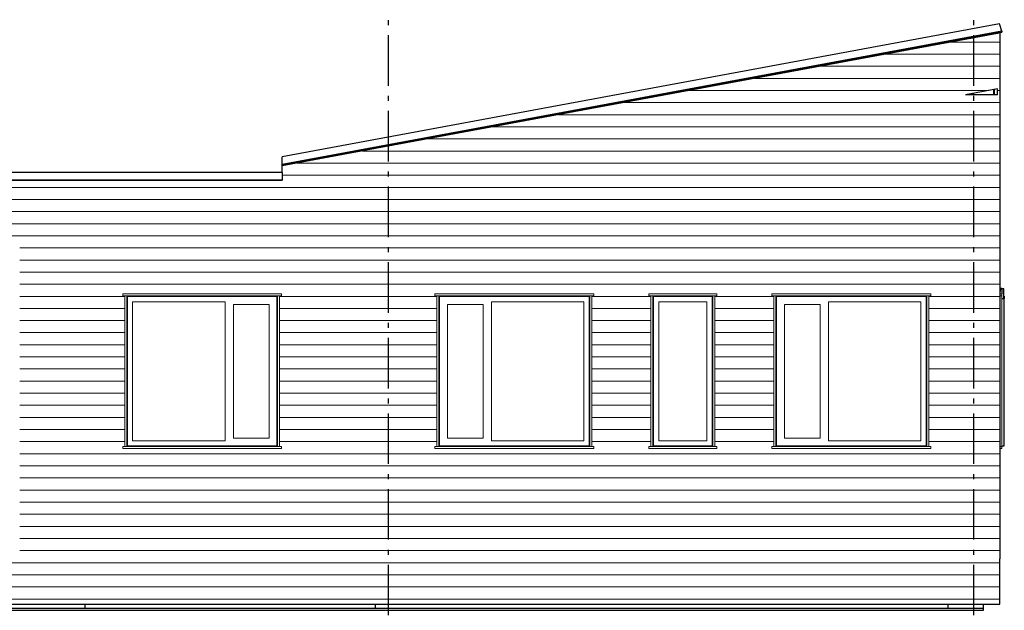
# Model space of a CAD drawing. Header units: millimetres. Extents: x 18966 to 73138, y 1000 to 18261.
# Tile 10 of 13: x 58127 to 67882, y 6610 to 12465. Entities that reach past the tile are written whole.
import ezdxf
from ezdxf.enums import TextEntityAlignment as Align

# ---------------------------------------------------------------- set-up
doc = ezdxf.new("R2010")
doc.units = ezdxf.units.MM
doc.header["$LTSCALE"] = 0.5
doc.header["$MEASUREMENT"] = 0
doc.linetypes.add('Akselinje', pattern=[1500, 1000, -200, 100, -200])
doc.linetypes.add('PLINE', pattern=[0])
for name, color, linetype in [('23-- Yttervegger(Nye konstruksjoner)', 7, 'Continuous'), ('231- Bærende yttervegger(Nye konstruksjoner)', 7, 'Continuous'), ('232- Ikke-bærende yttervegger(Nye konstruksjoner)', 7, 'Continuous'), ('244- Vinduer_ dører_ foldevegger(Nye konstruksjoner)', 7, 'Continuous'), ('251- Frittbærende dekker(Nye konstruksjoner)', 7, 'Continuous'), ('265- Gesimser_ takrenner og nedløp(Nye konstruksjoner)', 7, 'Continuous'), ('82-- Modullinjer', 7, 'Continuous')]:
    doc.layers.add(name, color=color, linetype=linetype)
doc.layers.add('234- Vinduer_ dører_ porter(Nye konstruksjoner)', color=7, linetype='Continuous', lineweight=0)
doc.layers.add('235- Utvendig kledning og overflate(Nye konstruksjoner)', color=7, linetype='Continuous', lineweight=0)
doc.styles.add('GENERATED_STYLE_1', font='arial.ttf')

# ---------------------------------------------------------------- blocks, each defined once
blk = doc.blocks.new('*X58')
at = {"layer": '235- Utvendig kledning og overflate(Nye konstruksjoner)', "linetype": 'PLINE'}
for p, q in [((67815.6, 12243.2), (67837.6, 12243.2)), ((67837.6, 12243.2), (67815.6, 12243.2)), ((67815.6, 12123.1), (67837.6, 12123.1)), ((67837.6, 12123.1), (67815.6, 12123.1)), ((67815.6, 12003.1), (67837.6, 12003.1)), ((67837.6, 12003.1), (67815.6, 12003.1)), ((67815.6, 11883.1), (67837.6, 11883.1)), ((67837.6, 11883.1), (67815.6, 11883.1)), ((67815.6, 11763), (67837.6, 11763)), ((67837.6, 11763), (67815.6, 11763))]:
    blk.add_line(p, q, dxfattribs=at)
blk = doc.blocks.new('*X59')
at = {"layer": '235- Utvendig kledning og overflate(Nye konstruksjoner)', "linetype": 'PLINE'}
for p, q in [((67351.2, 12243.2), (67815.6, 12243.2)), ((67815.6, 12243.2), (67351.2, 12243.2)), ((66703.5, 12123.1), (67815.6, 12123.1)), ((67815.6, 12123.1), (66703.5, 12123.1)), ((66055.9, 12003.1), (67815.6, 12003.1)), ((67815.6, 12003.1), (66055.9, 12003.1)), ((65408.3, 11883.1), (67815.6, 11883.1)), ((67815.6, 11883.1), (65408.3, 11883.1)), ((64760.7, 11763), (67728.2, 11763)), ((67728.2, 11763), (64760.7, 11763)), ((64113, 11643), (67080.6, 11643)), ((67080.6, 11643), (64113, 11643)), ((63465.4, 11523), (63997.3, 11523)), ((64000, 11523), (63465.4, 11523)), ((63997.3, 11523), (66432.9, 11523)), ((66432.9, 11523), (64000, 11523)), ((62817.8, 11403), (63997.3, 11403)), ((64000, 11403), (62817.8, 11403)), ((63997.3, 11403), (65785.3, 11403)), ((65785.3, 11403), (64000, 11403)), ((62170.1, 11282.9), (63997.3, 11282.9)), ((64000, 11282.9), (62170.1, 11282.9)), ((63997.3, 11282.9), (65137.7, 11282.9)), ((65137.7, 11282.9), (64000, 11282.9)), ((61651.6, 11162.9), (63997.3, 11162.9)), ((64000, 11162.9), (61651.6, 11162.9)), ((63997.3, 11162.9), (64490, 11162.9)), ((64490, 11162.9), (64000, 11162.9)), ((61651.6, 11042.9), (63842.4, 11042.9)), ((63842.4, 11042.9), (61651.6, 11042.9)), ((61651.6, 10922.8), (63194.8, 10922.8)), ((63194.8, 10922.8), (61651.6, 10922.8)), ((61651.6, 10802.8), (62547.1, 10802.8)), ((62547.1, 10802.8), (61651.6, 10802.8)), ((61651.6, 10682.8), (61899.5, 10682.8)), ((61899.5, 10682.8), (61651.6, 10682.8))]:
    blk.add_line(p, q, dxfattribs=at)
blk = doc.blocks.new('*X60')
at = {"layer": '235- Utvendig kledning og overflate(Nye konstruksjoner)', "linetype": 'PLINE'}
for p, q in [((54826.6, 10802.8), (55997.3, 10802.8)), ((56000, 10802.8), (54826.6, 10802.8)), ((55997.3, 10802.8), (59997.3, 10802.8)), ((60000, 10802.8), (56000, 10802.8)), ((59997.3, 10802.8), (60726.6, 10802.8)), ((60726.6, 10802.8), (60000, 10802.8)), ((54944.4, 10682.8), (55997.3, 10682.8)), ((56000, 10682.8), (54944.4, 10682.8)), ((55997.3, 10682.8), (59997.3, 10682.8)), ((60000, 10682.8), (56000, 10682.8)), ((59997.3, 10682.8), (60726.6, 10682.8)), ((60726.6, 10682.8), (60000, 10682.8)), ((54934.6, 10562.7), (55997.3, 10562.7)), ((56000, 10562.7), (54934.6, 10562.7)), ((55997.3, 10562.7), (59997.3, 10562.7)), ((60000, 10562.7), (56000, 10562.7)), ((59997.3, 10562.7), (60726.6, 10562.7)), ((60726.6, 10562.7), (60000, 10562.7)), ((54884.6, 10442.7), (55997.3, 10442.7)), ((56000, 10442.7), (54884.6, 10442.7)), ((55997.3, 10442.7), (59997.3, 10442.7)), ((60000, 10442.7), (56000, 10442.7)), ((59997.3, 10442.7), (60726.6, 10442.7)), ((60726.6, 10442.7), (60000, 10442.7)), ((54884.6, 10322.7), (55997.3, 10322.7)), ((56000, 10322.7), (54884.6, 10322.7)), ((55997.3, 10322.7), (59997.3, 10322.7)), ((60000, 10322.7), (56000, 10322.7)), ((59997.3, 10322.7), (60726.6, 10322.7)), ((60726.6, 10322.7), (60000, 10322.7))]:
    blk.add_line(p, q, dxfattribs=at)
blk = doc.blocks.new('*X64')
at = {"layer": '235- Utvendig kledning og overflate(Nye konstruksjoner)', "linetype": 'PLINE'}
for p, q in [((56000, 7081.8), (60000, 7081.8)), ((60002.7, 7081.8), (56002.7, 7081.8)), ((60000, 7081.8), (64000, 7081.8)), ((64002.7, 7081.8), (60002.7, 7081.8)), ((64000, 7081.8), (67837.6, 7081.8)), ((67837.6, 7081.8), (64002.7, 7081.8)), ((56000, 6961.8), (60000, 6961.8)), ((60002.7, 6961.8), (56002.7, 6961.8)), ((60000, 6961.8), (64000, 6961.8)), ((64002.7, 6961.8), (60002.7, 6961.8)), ((64000, 6961.8), (67837.6, 6961.8)), ((67837.6, 6961.8), (64002.7, 6961.8)), ((56000, 6841.8), (60000, 6841.8)), ((60002.7, 6841.8), (56002.7, 6841.8)), ((60000, 6841.8), (64000, 6841.8)), ((64002.7, 6841.8), (60002.7, 6841.8)), ((64000, 6841.8), (67837.6, 6841.8)), ((67837.6, 6841.8), (64002.7, 6841.8)), ((56000, 6721.7), (60000, 6721.7)), ((60002.7, 6721.7), (56002.7, 6721.7)), ((60000, 6721.7), (64000, 6721.7)), ((64002.7, 6721.7), (60002.7, 6721.7)), ((64000, 6721.7), (67837.6, 6721.7)), ((67837.6, 6721.7), (64002.7, 6721.7))]:
    blk.add_line(p, q, dxfattribs=at)
blk = doc.blocks.new('*X109')
at = {"layer": '235- Utvendig kledning og overflate(Nye konstruksjoner)', "linetype": 'PLINE'}
for p, q in [((67815.6, 11643), (67837.6, 11643)), ((67837.6, 11643), (67815.6, 11643)), ((67815.6, 11523), (67837.6, 11523)), ((67837.6, 11523), (67815.6, 11523)), ((67815.6, 11403), (67837.6, 11403)), ((67837.6, 11403), (67815.6, 11403)), ((67815.6, 11282.9), (67837.6, 11282.9)), ((67837.6, 11282.9), (67815.6, 11282.9)), ((67815.6, 11162.9), (67837.6, 11162.9)), ((67837.6, 11162.9), (67815.6, 11162.9)), ((67815.6, 11042.9), (67837.6, 11042.9)), ((67837.6, 11042.9), (67815.6, 11042.9)), ((67815.6, 10922.8), (67837.6, 10922.8)), ((67837.6, 10922.8), (67815.6, 10922.8)), ((67815.6, 10802.8), (67837.6, 10802.8)), ((67837.6, 10802.8), (67815.6, 10802.8)), ((67815.6, 10682.8), (67837.6, 10682.8)), ((67837.6, 10682.8), (67815.6, 10682.8)), ((67815.6, 10562.7), (67837.6, 10562.7)), ((67837.6, 10562.7), (67815.6, 10562.7)), ((67815.6, 10442.7), (67837.6, 10442.7)), ((67837.6, 10442.7), (67815.6, 10442.7)), ((67815.6, 10322.7), (67837.6, 10322.7)), ((67837.6, 10322.7), (67815.6, 10322.7)), ((67815.6, 10202.6), (67837.6, 10202.6)), ((67837.6, 10202.6), (67815.6, 10202.6)), ((67815.6, 10082.6), (67837.6, 10082.6)), ((67837.6, 10082.6), (67815.6, 10082.6)), ((67815.6, 9962.6), (67837.6, 9962.6)), ((67837.6, 9962.6), (67815.6, 9962.6)), ((67815.6, 9842.5), (67837.6, 9842.5)), ((67837.6, 9842.5), (67815.6, 9842.5)), ((67815.6, 9722.5), (67837.6, 9722.5)), ((67837.6, 9722.5), (67815.6, 9722.5)), ((67815.6, 9602.5), (67837.6, 9602.5)), ((67837.6, 9602.5), (67815.6, 9602.5)), ((67815.6, 9482.5), (67837.6, 9482.5)), ((67837.6, 9482.5), (67815.6, 9482.5)), ((67815.6, 9362.4), (67837.6, 9362.4)), ((67837.6, 9362.4), (67815.6, 9362.4)), ((67815.6, 9242.4), (67837.6, 9242.4)), ((67837.6, 9242.4), (67815.6, 9242.4)), ((67815.6, 9122.4), (67837.6, 9122.4)), ((67837.6, 9122.4), (67815.6, 9122.4)), ((67815.6, 9002.3), (67837.6, 9002.3)), ((67837.6, 9002.3), (67815.6, 9002.3)), ((67815.6, 8882.3), (67837.6, 8882.3)), ((67837.6, 8882.3), (67815.6, 8882.3)), ((67815.6, 8762.3), (67837.6, 8762.3)), ((67837.6, 8762.3), (67815.6, 8762.3)), ((67815.6, 8642.2), (67837.6, 8642.2)), ((67837.6, 8642.2), (67815.6, 8642.2)), ((67815.6, 8522.2), (67837.6, 8522.2)), ((67837.6, 8522.2), (67815.6, 8522.2)), ((67815.6, 8402.2), (67837.6, 8402.2)), ((67837.6, 8402.2), (67815.6, 8402.2)), ((67815.6, 8282.1), (67837.6, 8282.1)), ((67837.6, 8282.1), (67815.6, 8282.1)), ((67815.6, 8162.1), (67837.6, 8162.1)), ((67837.6, 8162.1), (67815.6, 8162.1)), ((67815.6, 8042.1), (67837.6, 8042.1)), ((67837.6, 8042.1), (67815.6, 8042.1)), ((67815.6, 7922.1), (67837.6, 7922.1)), ((67837.6, 7922.1), (67815.6, 7922.1)), ((67815.6, 7802), (67837.6, 7802)), ((67837.6, 7802), (67815.6, 7802)), ((67815.6, 7682), (67837.6, 7682)), ((67837.6, 7682), (67815.6, 7682)), ((67815.6, 7562), (67837.6, 7562)), ((67837.6, 7562), (67815.6, 7562)), ((67815.6, 7441.9), (67837.6, 7441.9)), ((67837.6, 7441.9), (67815.6, 7441.9)), ((67815.6, 7321.9), (67837.6, 7321.9)), ((67837.6, 7321.9), (67815.6, 7321.9)), ((67815.6, 7201.9), (67837.6, 7201.9)), ((67837.6, 7201.9), (67815.6, 7201.9))]:
    blk.add_line(p, q, dxfattribs=at)
blk = doc.blocks.new('*X110')
at = {"layer": '235- Utvendig kledning og overflate(Nye konstruksjoner)', "linetype": 'PLINE'}
for p, q in [((67080.6, 11643), (67815.6, 11643)), ((67815.6, 11643), (67080.6, 11643)), ((66432.9, 11523), (67815.6, 11523)), ((67815.6, 11523), (66432.9, 11523)), ((65785.3, 11403), (67815.6, 11403)), ((67815.6, 11403), (65785.3, 11403)), ((65137.7, 11282.9), (67815.6, 11282.9)), ((67815.6, 11282.9), (65137.7, 11282.9)), ((64490, 11162.9), (67815.6, 11162.9)), ((67815.6, 11162.9), (64490, 11162.9)), ((63842.4, 11042.9), (63997.3, 11042.9)), ((64000, 11042.9), (63842.4, 11042.9)), ((63997.3, 11042.9), (67815.6, 11042.9)), ((67815.6, 11042.9), (64000, 11042.9)), ((63194.8, 10922.8), (63997.3, 10922.8)), ((64000, 10922.8), (63194.8, 10922.8)), ((63997.3, 10922.8), (67815.6, 10922.8)), ((67815.6, 10922.8), (64000, 10922.8)), ((62547.1, 10802.8), (63997.3, 10802.8)), ((64000, 10802.8), (62547.1, 10802.8)), ((63997.3, 10802.8), (67815.6, 10802.8)), ((67815.6, 10802.8), (64000, 10802.8)), ((61901.6, 10682.8), (63997.3, 10682.8)), ((64000, 10682.8), (61901.6, 10682.8)), ((63997.3, 10682.8), (67815.6, 10682.8)), ((67815.6, 10682.8), (64000, 10682.8)), ((61901.6, 10562.7), (63997.3, 10562.7)), ((64000, 10562.7), (61901.6, 10562.7)), ((63997.3, 10562.7), (67815.6, 10562.7)), ((67815.6, 10562.7), (64000, 10562.7)), ((61901.6, 10442.7), (63997.3, 10442.7)), ((64000, 10442.7), (61901.6, 10442.7)), ((63997.3, 10442.7), (67815.6, 10442.7)), ((67815.6, 10442.7), (64000, 10442.7)), ((61901.6, 10322.7), (63997.3, 10322.7)), ((64000, 10322.7), (61901.6, 10322.7)), ((63997.3, 10322.7), (67815.6, 10322.7)), ((67815.6, 10322.7), (64000, 10322.7)), ((61901.6, 10202.6), (63997.3, 10202.6)), ((64000, 10202.6), (61901.6, 10202.6)), ((63997.3, 10202.6), (67815.6, 10202.6)), ((67815.6, 10202.6), (64000, 10202.6)), ((61901.6, 10082.6), (63997.3, 10082.6)), ((64000, 10082.6), (61901.6, 10082.6)), ((63997.3, 10082.6), (67815.6, 10082.6)), ((67815.6, 10082.6), (64000, 10082.6)), ((61901.6, 9962.6), (63997.3, 9962.6)), ((64000, 9962.6), (61901.6, 9962.6)), ((63997.3, 9962.6), (67815.6, 9962.6)), ((67815.6, 9962.6), (64000, 9962.6)), ((61901.6, 9842.5), (63997.3, 9842.5)), ((64000, 9842.5), (61901.6, 9842.5)), ((63997.3, 9842.5), (67815.6, 9842.5)), ((67815.6, 9842.5), (64000, 9842.5)), ((61901.6, 9722.5), (62259.6, 9722.5)), ((62259.6, 9722.5), (61901.6, 9722.5)), ((63793.6, 9722.5), (63997.3, 9722.5)), ((64000, 9722.5), (63793.6, 9722.5)), ((63997.3, 9722.5), (64379.6, 9722.5)), ((64379.6, 9722.5), (64000, 9722.5)), ((65013.6, 9722.5), (65599.6, 9722.5)), ((65599.6, 9722.5), (65013.6, 9722.5)), ((67133.6, 9722.5), (67815.6, 9722.5)), ((67815.6, 9722.5), (67133.6, 9722.5)), ((61901.6, 9602.5), (62259.6, 9602.5)), ((62259.6, 9602.5), (61901.6, 9602.5)), ((63793.6, 9602.5), (63997.3, 9602.5)), ((64000, 9602.5), (63793.6, 9602.5)), ((63997.3, 9602.5), (64379.6, 9602.5)), ((64379.6, 9602.5), (64000, 9602.5)), ((65013.6, 9602.5), (65599.6, 9602.5)), ((65599.6, 9602.5), (65013.6, 9602.5)), ((67133.6, 9602.5), (67815.6, 9602.5)), ((67815.6, 9602.5), (67133.6, 9602.5)), ((61901.6, 9482.5), (62259.6, 9482.5)), ((62259.6, 9482.5), (61901.6, 9482.5)), ((63793.6, 9482.5), (63997.3, 9482.5)), ((64000, 9482.5), (63793.6, 9482.5)), ((63997.3, 9482.5), (64379.6, 9482.5)), ((64379.6, 9482.5), (64000, 9482.5)), ((65013.6, 9482.5), (65599.6, 9482.5)), ((65599.6, 9482.5), (65013.6, 9482.5)), ((67133.6, 9482.5), (67815.6, 9482.5)), ((67815.6, 9482.5), (67133.6, 9482.5)), ((61901.6, 9362.4), (62259.6, 9362.4)), ((62259.6, 9362.4), (61901.6, 9362.4)), ((63793.6, 9362.4), (63997.3, 9362.4)), ((64000, 9362.4), (63793.6, 9362.4)), ((63997.3, 9362.4), (64379.6, 9362.4)), ((64379.6, 9362.4), (64000, 9362.4)), ((65013.6, 9362.4), (65599.6, 9362.4)), ((65599.6, 9362.4), (65013.6, 9362.4)), ((67133.6, 9362.4), (67815.6, 9362.4)), ((67815.6, 9362.4), (67133.6, 9362.4)), ((61901.6, 9242.4), (62259.6, 9242.4)), ((62259.6, 9242.4), (61901.6, 9242.4)), ((63793.6, 9242.4), (63997.3, 9242.4)), ((64000, 9242.4), (63793.6, 9242.4)), ((63997.3, 9242.4), (64379.6, 9242.4)), ((64379.6, 9242.4), (64000, 9242.4)), ((65013.6, 9242.4), (65599.6, 9242.4)), ((65599.6, 9242.4), (65013.6, 9242.4)), ((67133.6, 9242.4), (67815.6, 9242.4)), ((67815.6, 9242.4), (67133.6, 9242.4)), ((61901.6, 9122.4), (62259.6, 9122.4)), ((62259.6, 9122.4), (61901.6, 9122.4)), ((63793.6, 9122.4), (63997.3, 9122.4)), ((64000, 9122.4), (63793.6, 9122.4)), ((63997.3, 9122.4), (64379.6, 9122.4)), ((64379.6, 9122.4), (64000, 9122.4)), ((65013.6, 9122.4), (65599.6, 9122.4)), ((65599.6, 9122.4), (65013.6, 9122.4)), ((67133.6, 9122.4), (67815.6, 9122.4)), ((67815.6, 9122.4), (67133.6, 9122.4)), ((61901.6, 9002.3), (62259.6, 9002.3)), ((62259.6, 9002.3), (61901.6, 9002.3)), ((63793.6, 9002.3), (63997.3, 9002.3)), ((64000, 9002.3), (63793.6, 9002.3)), ((63997.3, 9002.3), (64379.6, 9002.3)), ((64379.6, 9002.3), (64000, 9002.3)), ((65013.6, 9002.3), (65599.6, 9002.3)), ((65599.6, 9002.3), (65013.6, 9002.3)), ((67133.6, 9002.3), (67815.6, 9002.3)), ((67815.6, 9002.3), (67133.6, 9002.3)), ((61901.6, 8882.3), (62259.6, 8882.3)), ((62259.6, 8882.3), (61901.6, 8882.3)), ((63793.6, 8882.3), (63997.3, 8882.3)), ((64000, 8882.3), (63793.6, 8882.3)), ((63997.3, 8882.3), (64379.6, 8882.3)), ((64379.6, 8882.3), (64000, 8882.3)), ((65013.6, 8882.3), (65599.6, 8882.3)), ((65599.6, 8882.3), (65013.6, 8882.3)), ((67133.6, 8882.3), (67815.6, 8882.3)), ((67815.6, 8882.3), (67133.6, 8882.3)), ((61901.6, 8762.3), (62259.6, 8762.3)), ((62259.6, 8762.3), (61901.6, 8762.3)), ((63793.6, 8762.3), (63997.3, 8762.3)), ((64000, 8762.3), (63793.6, 8762.3)), ((63997.3, 8762.3), (64379.6, 8762.3)), ((64379.6, 8762.3), (64000, 8762.3)), ((65013.6, 8762.3), (65599.6, 8762.3)), ((65599.6, 8762.3), (65013.6, 8762.3)), ((67133.6, 8762.3), (67815.6, 8762.3)), ((67815.6, 8762.3), (67133.6, 8762.3)), ((61901.6, 8642.2), (62259.6, 8642.2)), ((62259.6, 8642.2), (61901.6, 8642.2)), ((63793.6, 8642.2), (63997.3, 8642.2)), ((64000, 8642.2), (63793.6, 8642.2)), ((63997.3, 8642.2), (64379.6, 8642.2)), ((64379.6, 8642.2), (64000, 8642.2)), ((65013.6, 8642.2), (65599.6, 8642.2)), ((65599.6, 8642.2), (65013.6, 8642.2)), ((67133.6, 8642.2), (67815.6, 8642.2)), ((67815.6, 8642.2), (67133.6, 8642.2)), ((61901.6, 8522.2), (62259.6, 8522.2)), ((62259.6, 8522.2), (61901.6, 8522.2)), ((63793.6, 8522.2), (63997.3, 8522.2)), ((64000, 8522.2), (63793.6, 8522.2)), ((63997.3, 8522.2), (64379.6, 8522.2)), ((64379.6, 8522.2), (64000, 8522.2)), ((65013.6, 8522.2), (65599.6, 8522.2)), ((65599.6, 8522.2), (65013.6, 8522.2)), ((67133.6, 8522.2), (67815.6, 8522.2)), ((67815.6, 8522.2), (67133.6, 8522.2)), ((61901.6, 8402.2), (62259.6, 8402.2)), ((62259.6, 8402.2), (61901.6, 8402.2)), ((63793.6, 8402.2), (63997.3, 8402.2)), ((64000, 8402.2), (63793.6, 8402.2)), ((63997.3, 8402.2), (64379.6, 8402.2)), ((64379.6, 8402.2), (64000, 8402.2)), ((65013.6, 8402.2), (65599.6, 8402.2)), ((65599.6, 8402.2), (65013.6, 8402.2)), ((67133.6, 8402.2), (67815.6, 8402.2)), ((67815.6, 8402.2), (67133.6, 8402.2)), ((61901.6, 8282.1), (62259.6, 8282.1)), ((62259.6, 8282.1), (61901.6, 8282.1)), ((63793.6, 8282.1), (63997.3, 8282.1)), ((64000, 8282.1), (63793.6, 8282.1)), ((63997.3, 8282.1), (64379.6, 8282.1)), ((64379.6, 8282.1), (64000, 8282.1)), ((65013.6, 8282.1), (65599.6, 8282.1)), ((65599.6, 8282.1), (65013.6, 8282.1)), ((67133.6, 8282.1), (67815.6, 8282.1)), ((67815.6, 8282.1), (67133.6, 8282.1)), ((61901.6, 8162.1), (63997.3, 8162.1)), ((64000, 8162.1), (61901.6, 8162.1)), ((63997.3, 8162.1), (67815.6, 8162.1)), ((67815.6, 8162.1), (64000, 8162.1)), ((61901.6, 8042.1), (63997.3, 8042.1)), ((64000, 8042.1), (61901.6, 8042.1)), ((63997.3, 8042.1), (67815.6, 8042.1)), ((67815.6, 8042.1), (64000, 8042.1)), ((61901.6, 7922.1), (63997.3, 7922.1)), ((64000, 7922.1), (61901.6, 7922.1)), ((63997.3, 7922.1), (67815.6, 7922.1)), ((67815.6, 7922.1), (64000, 7922.1)), ((61901.6, 7802), (63997.3, 7802)), ((64000, 7802), (61901.6, 7802)), ((63997.3, 7802), (67815.6, 7802)), ((67815.6, 7802), (64000, 7802)), ((61901.6, 7682), (63997.3, 7682)), ((64000, 7682), (61901.6, 7682)), ((63997.3, 7682), (67815.6, 7682)), ((67815.6, 7682), (64000, 7682)), ((61901.6, 7562), (63997.3, 7562)), ((64000, 7562), (61901.6, 7562)), ((63997.3, 7562), (67815.6, 7562)), ((67815.6, 7562), (64000, 7562)), ((61901.6, 7441.9), (63997.3, 7441.9)), ((64000, 7441.9), (61901.6, 7441.9)), ((63997.3, 7441.9), (67815.6, 7441.9)), ((67815.6, 7441.9), (64000, 7441.9)), ((61901.6, 7321.9), (63997.3, 7321.9)), ((64000, 7321.9), (61901.6, 7321.9)), ((63997.3, 7321.9), (67815.6, 7321.9)), ((67815.6, 7321.9), (64000, 7321.9)), ((61901.6, 7201.9), (63997.3, 7201.9)), ((64000, 7201.9), (61901.6, 7201.9)), ((63997.3, 7201.9), (67815.6, 7201.9)), ((67815.6, 7201.9), (64000, 7201.9))]:
    blk.add_line(p, q, dxfattribs=at)
blk = doc.blocks.new('*X111')
at = {"layer": '235- Utvendig kledning og overflate(Nye konstruksjoner)', "linetype": 'PLINE'}
for p, q in [((61899.5, 10682.8), (61901.6, 10682.8)), ((61901.6, 10682.8), (61899.5, 10682.8)), ((61651.6, 10562.7), (61901.6, 10562.7)), ((61901.6, 10562.7), (61651.6, 10562.7)), ((61651.6, 10442.7), (61901.6, 10442.7)), ((61901.6, 10442.7), (61651.6, 10442.7)), ((61651.6, 10322.7), (61901.6, 10322.7)), ((61901.6, 10322.7), (61651.6, 10322.7)), ((61651.6, 10202.6), (61901.6, 10202.6)), ((61901.6, 10202.6), (61651.6, 10202.6)), ((61651.6, 10082.6), (61901.6, 10082.6)), ((61901.6, 10082.6), (61651.6, 10082.6)), ((61651.6, 9962.6), (61901.6, 9962.6)), ((61901.6, 9962.6), (61651.6, 9962.6)), ((61651.6, 9842.5), (61901.6, 9842.5)), ((61901.6, 9842.5), (61651.6, 9842.5)), ((61651.6, 9722.5), (61901.6, 9722.5)), ((61901.6, 9722.5), (61651.6, 9722.5)), ((61651.6, 9602.5), (61901.6, 9602.5)), ((61901.6, 9602.5), (61651.6, 9602.5)), ((61651.6, 9482.5), (61901.6, 9482.5)), ((61901.6, 9482.5), (61651.6, 9482.5)), ((61651.6, 9362.4), (61901.6, 9362.4)), ((61901.6, 9362.4), (61651.6, 9362.4)), ((61651.6, 9242.4), (61901.6, 9242.4)), ((61901.6, 9242.4), (61651.6, 9242.4)), ((61651.6, 9122.4), (61901.6, 9122.4)), ((61901.6, 9122.4), (61651.6, 9122.4)), ((61651.6, 9002.3), (61901.6, 9002.3)), ((61901.6, 9002.3), (61651.6, 9002.3)), ((61651.6, 8882.3), (61901.6, 8882.3)), ((61901.6, 8882.3), (61651.6, 8882.3)), ((61651.6, 8762.3), (61901.6, 8762.3)), ((61901.6, 8762.3), (61651.6, 8762.3)), ((61651.6, 8642.2), (61901.6, 8642.2)), ((61901.6, 8642.2), (61651.6, 8642.2)), ((61651.6, 8522.2), (61901.6, 8522.2)), ((61901.6, 8522.2), (61651.6, 8522.2)), ((61651.6, 8402.2), (61901.6, 8402.2)), ((61901.6, 8402.2), (61651.6, 8402.2)), ((61651.6, 8282.1), (61901.6, 8282.1)), ((61901.6, 8282.1), (61651.6, 8282.1)), ((61651.6, 8162.1), (61901.6, 8162.1)), ((61901.6, 8162.1), (61651.6, 8162.1)), ((61651.6, 8042.1), (61901.6, 8042.1)), ((61901.6, 8042.1), (61651.6, 8042.1)), ((61651.6, 7922.1), (61901.6, 7922.1)), ((61901.6, 7922.1), (61651.6, 7922.1)), ((61651.6, 7802), (61901.6, 7802)), ((61901.6, 7802), (61651.6, 7802)), ((61651.6, 7682), (61901.6, 7682)), ((61901.6, 7682), (61651.6, 7682)), ((61651.6, 7562), (61901.6, 7562)), ((61901.6, 7562), (61651.6, 7562)), ((61651.6, 7441.9), (61901.6, 7441.9)), ((61901.6, 7441.9), (61651.6, 7441.9)), ((61651.6, 7321.9), (61901.6, 7321.9)), ((61901.6, 7321.9), (61651.6, 7321.9)), ((61651.6, 7201.9), (61901.6, 7201.9)), ((61901.6, 7201.9), (61651.6, 7201.9))]:
    blk.add_line(p, q, dxfattribs=at)
blk = doc.blocks.new('*X112')
at = {"layer": '235- Utvendig kledning og overflate(Nye konstruksjoner)', "linetype": 'PLINE'}
for p, q in [((60002.7, 10202.6), (58301.6, 10202.6)), ((58301.6, 10202.6), (60000, 10202.6)), ((60000, 10202.6), (61651.6, 10202.6)), ((61651.6, 10202.6), (60002.7, 10202.6)), ((60002.7, 10082.6), (58301.6, 10082.6)), ((58301.6, 10082.6), (60000, 10082.6)), ((60000, 10082.6), (61651.6, 10082.6)), ((61651.6, 10082.6), (60002.7, 10082.6)), ((60002.7, 9962.6), (58301.6, 9962.6)), ((58301.6, 9962.6), (60000, 9962.6)), ((60000, 9962.6), (61651.6, 9962.6)), ((61651.6, 9962.6), (60002.7, 9962.6)), ((60002.7, 9842.5), (58301.6, 9842.5)), ((58301.6, 9842.5), (60000, 9842.5)), ((60000, 9842.5), (61651.6, 9842.5)), ((61651.6, 9842.5), (60002.7, 9842.5)), ((59167.5, 9722.5), (58301.6, 9722.5)), ((58301.6, 9722.5), (59167.5, 9722.5)), ((61651.6, 9722.5), (60701.5, 9722.5)), ((60701.5, 9722.5), (61651.6, 9722.5)), ((59167.5, 9602.5), (58301.6, 9602.5)), ((58301.6, 9602.5), (59167.5, 9602.5)), ((61651.6, 9602.5), (60701.5, 9602.5)), ((60701.5, 9602.5), (61651.6, 9602.5)), ((59167.5, 9482.5), (58301.6, 9482.5)), ((58301.6, 9482.5), (59167.5, 9482.5)), ((61651.6, 9482.5), (60701.5, 9482.5)), ((60701.5, 9482.5), (61651.6, 9482.5)), ((59167.5, 9362.4), (58301.6, 9362.4)), ((58301.6, 9362.4), (59167.5, 9362.4)), ((61651.6, 9362.4), (60701.5, 9362.4)), ((60701.5, 9362.4), (61651.6, 9362.4)), ((59167.5, 9242.4), (58301.6, 9242.4)), ((58301.6, 9242.4), (59167.5, 9242.4)), ((61651.6, 9242.4), (60701.5, 9242.4)), ((60701.5, 9242.4), (61651.6, 9242.4)), ((59167.5, 9122.4), (58301.6, 9122.4)), ((58301.6, 9122.4), (59167.5, 9122.4)), ((61651.6, 9122.4), (60701.5, 9122.4)), ((60701.5, 9122.4), (61651.6, 9122.4)), ((59167.5, 9002.3), (58301.6, 9002.3)), ((58301.6, 9002.3), (59167.5, 9002.3)), ((61651.6, 9002.3), (60701.5, 9002.3)), ((60701.5, 9002.3), (61651.6, 9002.3)), ((59167.5, 8882.3), (58301.6, 8882.3)), ((58301.6, 8882.3), (59167.5, 8882.3)), ((61651.6, 8882.3), (60701.5, 8882.3)), ((60701.5, 8882.3), (61651.6, 8882.3)), ((59167.5, 8762.3), (58301.6, 8762.3)), ((58301.6, 8762.3), (59167.5, 8762.3)), ((61651.6, 8762.3), (60701.5, 8762.3)), ((60701.5, 8762.3), (61651.6, 8762.3)), ((59167.5, 8642.2), (58301.6, 8642.2)), ((58301.6, 8642.2), (59167.5, 8642.2)), ((61651.6, 8642.2), (60701.5, 8642.2)), ((60701.5, 8642.2), (61651.6, 8642.2)), ((59167.5, 8522.2), (58301.6, 8522.2)), ((58301.6, 8522.2), (59167.5, 8522.2)), ((61651.6, 8522.2), (60701.5, 8522.2)), ((60701.5, 8522.2), (61651.6, 8522.2)), ((59167.5, 8402.2), (58301.6, 8402.2)), ((58301.6, 8402.2), (59167.5, 8402.2)), ((61651.6, 8402.2), (60701.5, 8402.2)), ((60701.5, 8402.2), (61651.6, 8402.2)), ((59167.5, 8282.1), (58301.6, 8282.1)), ((58301.6, 8282.1), (59167.5, 8282.1)), ((61651.6, 8282.1), (60701.5, 8282.1)), ((60701.5, 8282.1), (61651.6, 8282.1)), ((60002.7, 8162.1), (58301.6, 8162.1)), ((58301.6, 8162.1), (60000, 8162.1)), ((60000, 8162.1), (61651.6, 8162.1)), ((61651.6, 8162.1), (60002.7, 8162.1)), ((60002.7, 8042.1), (58301.6, 8042.1)), ((58301.6, 8042.1), (60000, 8042.1)), ((60000, 8042.1), (61651.6, 8042.1)), ((61651.6, 8042.1), (60002.7, 8042.1)), ((60002.7, 7922.1), (58301.6, 7922.1)), ((58301.6, 7922.1), (60000, 7922.1)), ((60000, 7922.1), (61651.6, 7922.1)), ((61651.6, 7922.1), (60002.7, 7922.1)), ((60002.7, 7802), (58301.6, 7802)), ((58301.6, 7802), (60000, 7802)), ((60000, 7802), (61651.6, 7802)), ((61651.6, 7802), (60002.7, 7802)), ((60002.7, 7682), (58301.6, 7682)), ((58301.6, 7682), (60000, 7682)), ((60000, 7682), (61651.6, 7682)), ((61651.6, 7682), (60002.7, 7682)), ((60002.7, 7562), (58301.6, 7562)), ((58301.6, 7562), (60000, 7562)), ((60000, 7562), (61651.6, 7562)), ((61651.6, 7562), (60002.7, 7562)), ((60002.7, 7441.9), (58301.6, 7441.9)), ((58301.6, 7441.9), (60000, 7441.9)), ((60000, 7441.9), (61651.6, 7441.9)), ((61651.6, 7441.9), (60002.7, 7441.9)), ((60002.7, 7321.9), (58301.6, 7321.9)), ((58301.6, 7321.9), (60000, 7321.9)), ((60000, 7321.9), (61651.6, 7321.9)), ((61651.6, 7321.9), (60002.7, 7321.9)), ((60002.7, 7201.9), (58301.6, 7201.9)), ((58301.6, 7201.9), (60000, 7201.9)), ((60000, 7201.9), (61651.6, 7201.9)), ((61651.6, 7201.9), (60002.7, 7201.9))]:
    blk.add_line(p, q, dxfattribs=at)
blk = doc.blocks.new('*X113')
at = {"layer": '235- Utvendig kledning og overflate(Nye konstruksjoner)', "linetype": 'PLINE'}
for p, q in [((58301.6, 10202.6), (58126.6, 10202.6)), ((58126.6, 10202.6), (58301.6, 10202.6)), ((58301.6, 10082.6), (58126.6, 10082.6)), ((58126.6, 10082.6), (58301.6, 10082.6)), ((58301.6, 9962.6), (58126.6, 9962.6)), ((58126.6, 9962.6), (58301.6, 9962.6)), ((58301.6, 9842.5), (58126.6, 9842.5)), ((58126.6, 9842.5), (58301.6, 9842.5)), ((58301.6, 9722.5), (58126.6, 9722.5)), ((58126.6, 9722.5), (58301.6, 9722.5)), ((58301.6, 9602.5), (58126.6, 9602.5)), ((58126.6, 9602.5), (58301.6, 9602.5)), ((58301.6, 9482.5), (58126.6, 9482.5)), ((58126.6, 9482.5), (58301.6, 9482.5)), ((58301.6, 9362.4), (58126.6, 9362.4)), ((58126.6, 9362.4), (58301.6, 9362.4)), ((58301.6, 9242.4), (58126.6, 9242.4)), ((58126.6, 9242.4), (58301.6, 9242.4)), ((58301.6, 9122.4), (58126.6, 9122.4)), ((58126.6, 9122.4), (58301.6, 9122.4)), ((58301.6, 9002.3), (58126.6, 9002.3)), ((58126.6, 9002.3), (58301.6, 9002.3)), ((58301.6, 8882.3), (58126.6, 8882.3)), ((58126.6, 8882.3), (58301.6, 8882.3)), ((58301.6, 8762.3), (58126.6, 8762.3)), ((58126.6, 8762.3), (58301.6, 8762.3)), ((58301.6, 8642.2), (58126.6, 8642.2)), ((58126.6, 8642.2), (58301.6, 8642.2)), ((58301.6, 8522.2), (58126.6, 8522.2)), ((58126.6, 8522.2), (58301.6, 8522.2)), ((58301.6, 8402.2), (58126.6, 8402.2)), ((58126.6, 8402.2), (58301.6, 8402.2)), ((58301.6, 8282.1), (58126.6, 8282.1)), ((58126.6, 8282.1), (58301.6, 8282.1)), ((58301.6, 8162.1), (58126.6, 8162.1)), ((58126.6, 8162.1), (58301.6, 8162.1)), ((58301.6, 8042.1), (58126.6, 8042.1)), ((58126.6, 8042.1), (58301.6, 8042.1)), ((58301.6, 7922.1), (58126.6, 7922.1)), ((58126.6, 7922.1), (58301.6, 7922.1)), ((58301.6, 7802), (58126.6, 7802)), ((58126.6, 7802), (58301.6, 7802)), ((58301.6, 7682), (58126.6, 7682)), ((58126.6, 7682), (58301.6, 7682)), ((58301.6, 7562), (58126.6, 7562)), ((58126.6, 7562), (58301.6, 7562)), ((58301.6, 7441.9), (58126.6, 7441.9)), ((58126.6, 7441.9), (58301.6, 7441.9)), ((58301.6, 7321.9), (58126.6, 7321.9)), ((58126.6, 7321.9), (58301.6, 7321.9)), ((58301.6, 7201.9), (58126.6, 7201.9)), ((58126.6, 7201.9), (58301.6, 7201.9))]:
    blk.add_line(p, q, dxfattribs=at)
blk = doc.blocks.new('*X115')
at = {"layer": '235- Utvendig kledning og overflate(Nye konstruksjoner)', "linetype": 'PLINE'}
for p, q in [((61522.5, 11162.9), (61651.6, 11162.9)), ((61651.6, 11162.9), (61522.5, 11162.9)), ((60874.9, 11042.9), (61651.6, 11042.9)), ((61651.6, 11042.9), (60874.9, 11042.9)), ((60726.6, 10922.8), (61651.6, 10922.8)), ((61651.6, 10922.8), (60726.6, 10922.8)), ((60726.6, 10802.8), (61651.6, 10802.8)), ((61651.6, 10802.8), (60726.6, 10802.8)), ((60726.6, 10682.8), (61651.6, 10682.8)), ((61651.6, 10682.8), (60726.6, 10682.8)), ((60726.6, 10562.7), (61651.6, 10562.7)), ((61651.6, 10562.7), (60726.6, 10562.7)), ((60726.6, 10442.7), (61651.6, 10442.7)), ((61651.6, 10442.7), (60726.6, 10442.7)), ((60726.6, 10322.7), (61651.6, 10322.7)), ((61651.6, 10322.7), (60726.6, 10322.7))]:
    blk.add_line(p, q, dxfattribs=at)
blk = doc.blocks.new('Standard grid marker[6]', base_point=(61776.6, 17760.5))
at = {"layer": '82-- Modullinjer', "linetype": 'Akselinje'}
blk.add_line((61776.6, 17560.5), (61776.6, 1700), dxfattribs=at)
at = {"layer": '82-- Modullinjer', "style": 'GENERATED_STYLE_1'}
for tag, p in [('AC_MarkerText_1_0', (61776.6, 18098)), ('AC_MarkerText_1_1', (61776.6, 1337.5))]:
    blk.add_attdef(tag, text='', height=175, rotation=360, dxfattribs=at).set_placement(p, align=Align.TOP_CENTER)
blk = doc.blocks.new('Standard grid marker[9]', base_point=(67576.6, 17760.5))
at = {"layer": '82-- Modullinjer', "linetype": 'Akselinje'}
blk.add_line((67576.6, 17560.5), (67576.6, 1700), dxfattribs=at)
at = {"layer": '82-- Modullinjer', "style": 'GENERATED_STYLE_1'}
for tag, p in [('AC_MarkerText_1_0', (67576.6, 18098)), ('AC_MarkerText_1_1', (67576.6, 1337.5))]:
    blk.add_attdef(tag, text='', height=175, rotation=360, dxfattribs=at).set_placement(p, align=Align.TOP_CENTER)

msp = doc.modelspace()

# ---------------------------------------------------------------- linework, layer by layer
at = {"layer": '23-- Yttervegger(Nye konstruksjoner)', "linetype": 'PLINE'}
for p, q in [((61651.6, 6632), (61651.6, 6668)), ((67326.6, 6632), (67326.6, 6668))]:
    msp.add_line(p, q, dxfattribs=at)
at = {"layer": '231- Bærende yttervegger(Nye konstruksjoner)', "linetype": 'PLINE'}
for p, q in [((67815.6, 11720), (67495.9, 11720)), ((67837.6, 11720), (67837.6, 7120))]:
    msp.add_line(p, q, dxfattribs=at)
at = {"layer": '232- Ikke-bærende yttervegger(Nye konstruksjoner)', "linetype": 'PLINE'}
for p, q in [((61651.6, 11186.8), (60726.6, 11015.4)), ((60726.6, 10949.6), (60726.6, 11015.4)), ((60726.6, 10870), (54826.6, 10870)), ((60726.6, 10870), (60726.6, 10874.9)), ((67837.6, 6670), (67837.6, 7120)), ((54884.6, 6670), (67837.6, 6670))]:
    msp.add_line(p, q, dxfattribs=at)
at = {"layer": '234- Vinduer_ dører_ porter(Nye konstruksjoner)', "linetype": 'PLINE'}
for p, q in [((59147.5, 9727), (59147.5, 9747)), ((59147.5, 9747), (60721.5, 9747)), ((59147.5, 9727), (59167.5, 9727)), ((59187.5, 9727), (59167.5, 9727)), ((59167.5, 9727), (59167.5, 8233)), ((59187.5, 8233), (59187.5, 9727)), ((59187.5, 9727), (60681.5, 9727)), ((59193.5, 8239), (59193.5, 9721)), ((59193.5, 9721), (60675.5, 9721)), ((59245.5, 8291), (59245.5, 9669)), ((59245.5, 9669), (60161.5, 9669)), ((60161.5, 9669), (60161.5, 8291)), ((60675.5, 9721), (60675.5, 8239)), ((60701.5, 9727), (60681.5, 9727)), ((60681.5, 9727), (60681.5, 8233)), ((60701.5, 8233), (60701.5, 9727)), ((60701.5, 9727), (60721.5, 9727)), ((60721.5, 9727), (60721.5, 9747)), ((62239.6, 9727), (62239.6, 9747)), ((63813.6, 9747), (62239.6, 9747)), ((62259.6, 9727), (62239.6, 9727)), ((62259.6, 8233), (62259.6, 9727)), ((62259.6, 9727), (62279.6, 9727)), ((62279.6, 9727), (62279.6, 8233)), ((63773.6, 9727), (62279.6, 9727)), ((63767.6, 9721), (62285.6, 9721)), ((62285.6, 9721), (62285.6, 8239)), ((62799.6, 9669), (62799.6, 8291)), ((63715.6, 9669), (62799.6, 9669)), ((63715.6, 8291), (63715.6, 9669)), ((63767.6, 8239), (63767.6, 9721)), ((63773.6, 9727), (63793.6, 9727)), ((63773.6, 8233), (63773.6, 9727)), ((63793.6, 9727), (63793.6, 8233)), ((63813.6, 9727), (63793.6, 9727)), ((63813.6, 9727), (63813.6, 9747)), ((64359.6, 9727), (64359.6, 9747)), ((65033.6, 9747), (64359.6, 9747)), ((64379.6, 9727), (64359.6, 9727)), ((64379.6, 8233), (64379.6, 9727)), ((64379.6, 9727), (64399.6, 9727)), ((64399.6, 9727), (64399.6, 8233)), ((64993.6, 9727), (64399.6, 9727)), ((64987.6, 9721), (64405.6, 9721)), ((64405.6, 9721), (64405.6, 8239)), ((64457.6, 9669), (64457.6, 8291)), ((64935.6, 9669), (64457.6, 9669)), ((64935.6, 8291), (64935.6, 9669)), ((64987.6, 8239), (64987.6, 9721)), ((64993.6, 9727), (65013.6, 9727)), ((64993.6, 8233), (64993.6, 9727)), ((65013.6, 9727), (65013.6, 8233)), ((65033.6, 9727), (65013.6, 9727)), ((65033.6, 9727), (65033.6, 9747)), ((65579.6, 9727), (65579.6, 9747)), ((67153.6, 9747), (65579.6, 9747)), ((65599.6, 9727), (65579.6, 9727)), ((65599.6, 8233), (65599.6, 9727)), ((65599.6, 9727), (65619.6, 9727)), ((65619.6, 9727), (65619.6, 8233)), ((67113.6, 9727), (65619.6, 9727)), ((67107.6, 9721), (65625.6, 9721)), ((65625.6, 9721), (65625.6, 8239)), ((66139.6, 9669), (66139.6, 8291)), ((67055.6, 9669), (66139.6, 9669)), ((67055.6, 8291), (67055.6, 9669)), ((67107.6, 8239), (67107.6, 9721)), ((67113.6, 9727), (67133.6, 9727)), ((67113.6, 8233), (67113.6, 9727)), ((67133.6, 9727), (67133.6, 8233)), ((67153.6, 9727), (67133.6, 9727)), ((67153.6, 9727), (67153.6, 9747)), ((67856.6, 9747), (67837.6, 9747)), ((67837.6, 9727), (67856.6, 9727)), ((67856.6, 9727), (67856.6, 9747)), ((67856.6, 8233), (67856.6, 9727)), ((60243.5, 8317), (60243.5, 9643)), ((60243.5, 9643), (60597.5, 9643)), ((60597.5, 9643), (60597.5, 8317)), ((62363.6, 9643), (62363.6, 8317)), ((62717.6, 9643), (62363.6, 9643)), ((62717.6, 8317), (62717.6, 9643)), ((65703.6, 9643), (65703.6, 8317)), ((66057.6, 9643), (65703.6, 9643)), ((66057.6, 8317), (66057.6, 9643)), ((60597.5, 8317), (60243.5, 8317)), ((62363.6, 8317), (62717.6, 8317)), ((65703.6, 8317), (66057.6, 8317)), ((59147.5, 8213), (59147.5, 8233)), ((59147.5, 8233), (59167.5, 8233)), ((59147.5, 8213), (60721.5, 8213)), ((59167.5, 8233), (59187.5, 8233)), ((59187.5, 8233), (60681.5, 8233)), ((60675.5, 8239), (59193.5, 8239)), ((60161.5, 8291), (59245.5, 8291)), ((60681.5, 8233), (60701.5, 8233)), ((60701.5, 8233), (60721.5, 8233)), ((60721.5, 8213), (60721.5, 8233)), ((62239.6, 8213), (62239.6, 8233)), ((62259.6, 8233), (62239.6, 8233)), ((63813.6, 8213), (62239.6, 8213)), ((62279.6, 8233), (62259.6, 8233)), ((63773.6, 8233), (62279.6, 8233)), ((62285.6, 8239), (63767.6, 8239)), ((62799.6, 8291), (63715.6, 8291)), ((63793.6, 8233), (63773.6, 8233)), ((63813.6, 8233), (63793.6, 8233)), ((63813.6, 8213), (63813.6, 8233)), ((64359.6, 8213), (64359.6, 8233)), ((64379.6, 8233), (64359.6, 8233)), ((65033.6, 8213), (64359.6, 8213)), ((64399.6, 8233), (64379.6, 8233)), ((64993.6, 8233), (64399.6, 8233)), ((64405.6, 8239), (64987.6, 8239)), ((64457.6, 8291), (64935.6, 8291)), ((65013.6, 8233), (64993.6, 8233)), ((65033.6, 8233), (65013.6, 8233)), ((65033.6, 8213), (65033.6, 8233)), ((65579.6, 8213), (65579.6, 8233)), ((65599.6, 8233), (65579.6, 8233)), ((67153.6, 8213), (65579.6, 8213)), ((65619.6, 8233), (65599.6, 8233)), ((67113.6, 8233), (65619.6, 8233)), ((65625.6, 8239), (67107.6, 8239)), ((66139.6, 8291), (67055.6, 8291)), ((67133.6, 8233), (67113.6, 8233)), ((67153.6, 8233), (67133.6, 8233)), ((67153.6, 8213), (67153.6, 8233)), ((67856.6, 8233), (67837.6, 8233)), ((67837.6, 8213), (67856.6, 8213)), ((67856.6, 8213), (67856.6, 8233))]:
    msp.add_line(p, q, dxfattribs=at)
at = {"layer": '244- Vinduer_ dører_ foldevegger(Nye konstruksjoner)', "linetype": 'PLINE'}
for p, q in [((67856.6, 9801), (67837.6, 9801)), ((67837.6, 9770), (67843.6, 9770)), ((67843.6, 9770), (67843.6, 9795)), ((67843.6, 9795), (67856.6, 9795)), ((67876.6, 9797.5), (67856.6, 9801)), ((67856.6, 9801), (67856.6, 9795)), ((67856.6, 9795), (67856.6, 9747)), ((67876.6, 9701), (67876.6, 9797.5)), ((67856.6, 9701), (67876.6, 9701)), ((67876.6, 9724), (67878.6, 9724)), ((67881.6, 9721), (67876.6, 9721)), ((67876.6, 9701), (67881.6, 9701)), ((67878.6, 9724), (67878.6, 9701)), ((67881.6, 9701), (67881.6, 9721)), ((67881.6, 8239), (67881.6, 9701)), ((67856.6, 8239), (67881.6, 8239))]:
    msp.add_line(p, q, dxfattribs=at)
at = {"layer": '251- Frittbærende dekker(Nye konstruksjoner)', "linetype": 'PLINE'}
for p, q in [((67676.6, 6668), (54884.6, 6668)), ((58776.6, 6632), (58776.6, 6668)), ((67676.6, 6668), (67676.6, 6670)), ((67676.6, 6632), (67676.6, 6668)), ((54884.6, 6632), (67676.6, 6632)), ((54884.6, 6610), (67676.6, 6610)), ((67676.6, 6610), (67676.6, 6632))]:
    msp.add_line(p, q, dxfattribs=at)
at = {"layer": '265- Gesimser_ takrenner og nedløp(Nye konstruksjoner)', "linetype": 'PLINE'}
for p, q in [((67835.4, 12423.1), (60726.6, 11105.5)), ((67856.5, 12351.1), (67835.4, 12423.1)), ((67856.5, 12351.1), (60726.6, 11029.6)), ((67829.3, 12341), (60726.6, 11024.6)), ((67815.6, 12329.2), (61651.6, 11186.8)), ((67576.6, 12294.2), (67576.6, 12284.9)), ((67776.6, 12331.3), (67776.6, 12322)), ((67785.6, 12333), (67785.6, 12323.7)), ((67808.6, 12337.2), (67808.6, 12327.9)), ((67837.6, 12333.3), (67815.6, 12329.2)), ((67829.3, 12341), (67828.4, 12345.9)), ((67830.6, 12332), (67830.6, 12346.3)), ((67830.6, 12337), (67856.7, 12341.9)), ((67830.6, 12333.9), (67830.9, 12332.1)), ((67837.6, 12333.3), (67837.6, 11720)), ((67846.1, 12349.2), (67858.5, 12340.6)), ((67855, 12345.5), (67848.8, 12349.7)), ((67850.2, 12349.9), (67854.5, 12347)), ((67853.5, 12350.5), (67855, 12345.5)), ((67858.5, 12340.6), (67855.5, 12350.9)), ((67855.6, 12350.9), (67858.2, 12342.1)), ((67858.2, 12342.1), (67858, 12342.3)), ((67858, 12342.1), (67858.2, 12342.1)), ((67545, 12279.1), (67552.5, 12289.8)), ((67549.6, 12280.8), (67545.7, 12280.1)), ((67554.6, 12285.8), (67548.6, 12279.8)), ((67551.7, 12282.9), (67550.9, 12287.4)), ((67552, 12280.4), (67556.6, 12284.9)), ((67553.5, 12284.7), (67552.5, 12289.8)), ((67554.2, 12280.8), (67553.9, 12282.3)), ((67554.6, 12290), (67554.5, 12290.1)), ((67554.6, 12290.1), (67554.6, 12285.8)), ((67556.2, 12281.2), (67555.7, 12284)), ((67556.6, 12284.9), (67556.6, 12290.5)), ((67556.6, 12284.9), (67558.6, 12284.9)), ((67558.6, 12284.9), (67558.6, 12290.9)), ((67558.6, 12284.9), (67576.6, 12284.9)), ((67574.3, 12284.9), (67574.4, 12284.5)), ((67815.6, 11779.2), (67495.9, 11720)), ((67556.6, 11720), (67556.6, 11731.2)), ((67558.6, 11720), (67558.6, 11731.6)), ((67576.6, 11720), (67576.6, 11734.9)), ((67776.6, 11720), (67776.6, 11772)), ((67785.6, 11720), (67785.6, 11773.7)), ((67815.6, 11720), (67815.6, 11779.2)), ((60726.6, 11029.6), (60726.6, 11105.5)), ((60726.6, 11024.6), (60726.6, 11029.6)), ((60726.6, 11015.4), (60726.6, 11024.6)), ((60726.6, 10949.6), (54826.6, 10949.6)), ((60726.6, 10949.6), (60726.6, 10874.9)), ((60726.6, 10874.9), (54826.6, 10874.9))]:
    msp.add_line(p, q, dxfattribs=at)

# ---------------------------------------------------------------- block references
at = {"layer": '231- Bærende yttervegger(Nye konstruksjoner)'}
for name in ['*X110', '*X109', '*X111', '*X113', '*X112']:
    msp.add_blockref(name, (0, 0), dxfattribs=at)
at = {"layer": '232- Ikke-bærende yttervegger(Nye konstruksjoner)'}
for name in ['*X115', '*X60', '*X64']:
    msp.add_blockref(name, (0, 0), dxfattribs=at)
at = {"layer": '265- Gesimser_ takrenner og nedløp(Nye konstruksjoner)'}
for name in ['*X59', '*X58']:
    msp.add_blockref(name, (0, 0), dxfattribs=at)
at = {"layer": '82-- Modullinjer', "linetype": 'PLINE'}
for name, p in [('Standard grid marker[6]', (61776.6, 17760.5)), ('Standard grid marker[9]', (67576.6, 17760.5))]:
    msp.add_blockref(name, p, dxfattribs=at)

doc.saveas('drawing.dxf')
